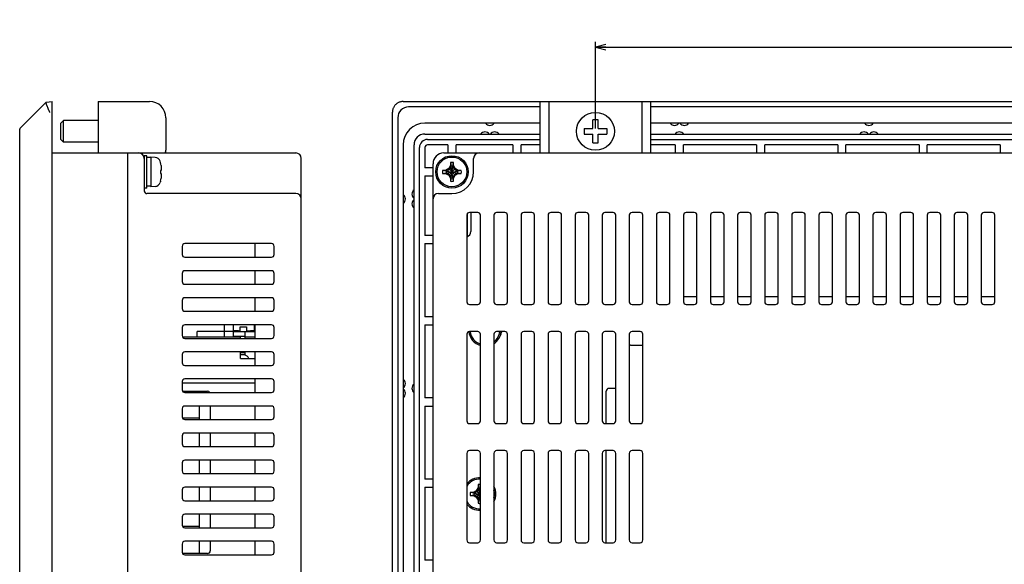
# Model space of a CAD drawing. Extents: x 0 to 833, y 0 to 480.
# Tile 8 of 22: x 448 to 630, y 273 to 373. Entities that reach past the tile are written whole.
import ezdxf
from ezdxf.enums import TextEntityAlignment as Align

# ---------------------------------------------------------------- set-up
doc = ezdxf.new("R2010")
doc.units = 0
doc.header["$LTSCALE"] = 46.255
doc.layers.get('0').update_dxf_attribs({"linetype": 'CONTINUOUS'})
doc.layers.add('AXIS', color=7, linetype='CONTINUOUS')
doc.layers.add('DIM', color=7, linetype='CONTINUOUS')
doc.styles.get("Standard").update_dxf_attribs({"font": 'txt', "width": 0.8})
doc.dimstyles.get("Standard").update_dxf_attribs({"dimtxt": 2.5, "dimasz": 2.5, "dimexe": 1.25, "dimexo": 0.625, "dimtad": 1, "dimcen": 2.5, "dimazin": 3, "dimtfac": 1, "dimtmove": 0, "dimatfit": 3})

# ---------------------------------------------------------------- blocks, each defined once
blk = doc.blocks.new('_OPEN')
at = {"color": 0, "linetype": 'BYBLOCK'}
for p, q in [((0, 0), (-1, 0.263)), ((-1, -0.263), (0, 0)), ((-1, 0), (0, 0))]:
    blk.add_line(p, q, dxfattribs=at)
blk = doc.blocks.new('*D5')
at = {"layer": 'DIM', "color": 2, "linetype": 'CONTINUOUS'}
for p, q in [((554.45, 353.07), (554.45, 369.13)), ((795.45, 353.07), (795.45, 369.13)), ((554.45, 368.13), (674.95, 368.13)), ((795.45, 368.13), (674.95, 368.13))]:
    blk.add_line(p, q, dxfattribs=at)
at = {"layer": 'DIM', "color": 2, "linetype": 'CONTINUOUS', "xscale": 1.9, "yscale": 1.9, "zscale": 1.9, "rotation": 180}
blk.add_blockref('_OPEN', (554.45, 368.13), dxfattribs=at)
at = {"layer": 'DIM', "color": 2, "linetype": 'CONTINUOUS', "xscale": 1.9, "yscale": 1.9, "zscale": 1.9}
blk.add_blockref('_OPEN', (795.45, 368.13), dxfattribs=at)
at = {"layer": 'DIM', "color": 2, "linetype": 'CONTINUOUS', "width": 0.8}
blk.add_text('241', height=4, dxfattribs=at).set_placement((674.95, 369.13), align=Align.CENTER)

msp = doc.modelspace()

# ---------------------------------------------------------------- linework, layer by layer
at = {"color": 7, "linetype": 'CONTINUOUS'}
for p, q in [((448.217, 353.159), (453.012, 357.954)), ((452.997, 357.907), (452.998, 357.926)), ((452.998, 357.883), (452.997, 357.907)), ((452.998, 357.926), (453.002, 357.94)), ((453.001, 357.855), (452.998, 357.883)), ((453.007, 357.823), (453.001, 357.855)), ((453.002, 357.94), (453.008, 357.95)), ((453.015, 357.786), (453.007, 357.823)), ((453.012, 357.954), (454.13, 358.071)), ((453.024, 357.745), (453.015, 357.786)), ((453.037, 357.701), (453.024, 357.745)), ((453.051, 357.652), (453.037, 357.701)), ((453.067, 357.599), (453.051, 357.652)), ((453.085, 357.543), (453.067, 357.599)), ((453.106, 357.484), (453.085, 357.543)), ((453.128, 357.421), (453.106, 357.484)), ((453.152, 357.356), (453.128, 357.421)), ((453.177, 357.287), (453.152, 357.356)), ((453.205, 357.216), (453.177, 357.287)), ((453.234, 357.142), (453.205, 357.216)), ((453.264, 357.066), (453.234, 357.142)), ((453.296, 356.988), (453.264, 357.066)), ((453.329, 356.907), (453.296, 356.988)), ((453.363, 356.825), (453.329, 356.907)), ((453.399, 356.742), (453.363, 356.825)), ((453.436, 356.657), (453.399, 356.742)), ((453.474, 356.57), (453.436, 356.657)), ((453.512, 356.483), (453.474, 356.57)), ((453.552, 356.395), (453.512, 356.483)), ((453.592, 356.307), (453.552, 356.395)), ((454.13, 112.071), (454.13, 358.071)), ((462.63, 358.071), (462.63, 348.571)), ((462.63, 358.071), (472.13, 358.071)), ((516.99, 356.457), (516.97, 356.333)), ((517.017, 356.58), (516.99, 356.457)), ((517.052, 356.7), (517.017, 356.58)), ((517.094, 356.818), (517.052, 356.7)), ((517.144, 356.932), (517.094, 356.818)), ((517.2, 357.043), (517.144, 356.932)), ((517.264, 357.151), (517.2, 357.043)), ((517.334, 357.254), (517.264, 357.151)), ((517.41, 357.352), (517.334, 357.254)), ((517.492, 357.446), (517.41, 357.352)), ((517.58, 357.534), (517.492, 357.446)), ((517.674, 357.616), (517.58, 357.534)), ((517.772, 357.692), (517.674, 357.616)), ((517.875, 357.762), (517.772, 357.692)), ((517.983, 357.826), (517.875, 357.762)), ((518.094, 357.882), (517.983, 357.826)), ((518.208, 357.932), (518.094, 357.882)), ((518.326, 357.974), (518.208, 357.932)), ((518.446, 358.009), (518.326, 357.974)), ((518.569, 358.036), (518.446, 358.009)), ((518.693, 358.056), (518.569, 358.036)), ((518.818, 358.068), (518.693, 358.056)), ((518.943, 358.071), (518.818, 358.068)), ((518.943, 358.071), (830.965, 358.071)), ((544.254, 357.071), (519.954, 357.071)), ((544.254, 348.571), (544.254, 358.071)), ((545.854, 358.071), (545.854, 348.571)), ((563.054, 348.571), (563.054, 358.071)), ((564.654, 348.571), (564.654, 358.071)), ((785.254, 357.071), (564.654, 357.071)), ((453.633, 356.218), (453.592, 356.307)), ((453.674, 356.128), (453.633, 356.218)), ((453.716, 356.039), (453.674, 356.128)), ((455.73, 354.071), (456.23, 354.571)), ((456.23, 350.571), (456.23, 354.571)), ((462.63, 354.571), (456.23, 354.571)), ((475.13, 355.071), (475.13, 349.071)), ((516.958, 356.208), (516.954, 356.082)), ((516.954, 114.061), (516.954, 356.082)), ((516.97, 356.333), (516.958, 356.208)), ((517.954, 355.071), (517.954, 115.071)), ((554.954, 354.671), (553.954, 354.671)), ((553.954, 353.071), (553.954, 354.671)), ((554.954, 353.071), (554.954, 354.671)), ((448.13, 117.196), (448.13, 352.947)), ((455.73, 351.071), (455.73, 354.071)), ((544.254, 354.071), (522.954, 354.071)), ((552.354, 353.071), (553.954, 353.071)), ((552.354, 353.071), (552.354, 352.071)), ((554.954, 353.071), (556.554, 353.071)), ((556.554, 353.071), (556.554, 352.071)), ((785.254, 354.071), (564.654, 354.071)), ((455.73, 351.071), (456.23, 350.571)), ((522.954, 352.071), (544.254, 352.071)), ((523.454, 351.071), (544.254, 351.071)), ((552.354, 352.071), (553.954, 352.071)), ((553.954, 350.471), (553.954, 352.071)), ((554.954, 352.071), (556.554, 352.071)), ((554.954, 350.471), (554.954, 352.071)), ((564.654, 352.071), (785.254, 352.071)), ((564.654, 351.071), (785.254, 351.071)), ((462.63, 350.571), (456.23, 350.571)), ((518.954, 350.071), (518.954, 120.071)), ((520.954, 120.071), (520.954, 350.071)), ((521.954, 120.571), (521.954, 349.571)), ((522.954, 349.571), (522.954, 345.821)), ((527.204, 350.071), (523.454, 350.071)), ((527.204, 350.071), (527.204, 348.571)), ((539.204, 350.071), (528.704, 350.071)), ((528.704, 348.571), (528.704, 350.071)), ((539.204, 350.071), (539.204, 348.571)), ((544.254, 350.071), (540.704, 350.071)), ((540.704, 348.571), (540.704, 350.071)), ((553.954, 350.471), (554.954, 350.471)), ((569.204, 350.071), (564.654, 350.071)), ((569.204, 350.071), (569.204, 348.571)), ((584.204, 350.071), (570.704, 350.071)), ((570.704, 348.571), (570.704, 350.071)), ((584.204, 350.071), (584.204, 348.571)), ((599.204, 350.071), (585.704, 350.071)), ((585.704, 348.571), (585.704, 350.071)), ((599.204, 350.071), (599.204, 348.571)), ((614.204, 350.071), (600.704, 350.071)), ((600.704, 348.571), (600.704, 350.071)), ((614.204, 350.071), (614.204, 348.571)), ((629.204, 350.071), (615.704, 350.071)), ((615.704, 348.571), (615.704, 350.071)), ((629.204, 350.071), (629.204, 348.571)), ((454.13, 348.571), (499.13, 348.571)), ((468.13, 121.571), (468.13, 348.571)), ((471.13, 348.071), (471.13, 341.571)), ((471.63, 348.071), (471.13, 348.071)), ((471.63, 342.072), (471.63, 348.071)), ((471.864, 347.718), (471.63, 347.721)), ((471.863, 347.708), (471.63, 347.69)), ((472.096, 347.718), (471.863, 347.708)), ((471.979, 347.713), (471.864, 347.718)), ((472.33, 347.721), (472.096, 347.718)), ((472.33, 347.821), (472.33, 342.322)), ((473.177, 347.747), (472.33, 347.821)), ((500.13, 122.571), (500.13, 347.571)), ((526.454, 348.571), (823.454, 348.571)), ((531.954, 345.071), (531.954, 347.571)), ((474.107, 346.821), (474.05, 347.031)), ((474.107, 346.821), (474.107, 346.799)), ((474.226, 346.239), (474.245, 346.093)), ((474.245, 346.093), (474.26, 345.951)), ((474.26, 345.518), (474.245, 345.435)), ((474.26, 345.951), (474.27, 345.812)), ((474.27, 345.598), (474.26, 345.518)), ((474.27, 345.812), (474.277, 345.676)), ((474.277, 345.676), (474.27, 345.598)), ((524.454, 345.821), (522.954, 345.821)), ((524.454, 123.571), (524.454, 346.571)), ((527.35, 345.676), (526.787, 345.351)), ((526.94, 345.211), (527.494, 345.532)), ((527.674, 346.239), (527.35, 345.676)), ((527.35, 344.467), (528.559, 345.676)), ((527.35, 345.676), (528.559, 344.467)), ((527.494, 345.532), (527.814, 346.086)), ((527.674, 346.799), (527.674, 346.239)), ((527.674, 346.799), (527.814, 346.142)), ((527.814, 346.086), (527.674, 346.239)), ((527.814, 346.086), (527.814, 346.142)), ((527.814, 344.001), (528.094, 346.142)), ((528.094, 344.001), (527.814, 346.142)), ((527.814, 344.057), (528.094, 346.086)), ((528.094, 344.057), (527.814, 346.086)), ((528.094, 346.142), (528.234, 346.799)), ((528.094, 346.086), (528.234, 346.239)), ((528.094, 346.142), (528.094, 346.086)), ((528.094, 346.086), (528.415, 345.532)), ((528.234, 346.239), (528.234, 346.799)), ((528.559, 345.676), (528.234, 346.239)), ((528.415, 345.532), (528.969, 345.211)), ((529.122, 345.351), (528.559, 345.676)), ((474.107, 345.351), (474.107, 344.791)), ((474.226, 345.351), (474.107, 345.351)), ((474.107, 344.791), (474.226, 344.791)), ((474.245, 345.435), (474.226, 345.351)), ((474.226, 344.791), (474.25, 344.679)), ((474.25, 344.091), (474.226, 343.904)), ((474.25, 344.679), (474.267, 344.571)), ((474.267, 344.279), (474.25, 344.091)), ((474.267, 344.571), (474.277, 344.467)), ((474.277, 344.467), (474.267, 344.279)), ((522.954, 344.321), (524.454, 344.321)), ((522.954, 344.321), (522.954, 333.321)), ((526.787, 345.351), (526.227, 345.351)), ((526.884, 345.211), (526.227, 345.351)), ((526.227, 344.791), (526.884, 344.931)), ((526.227, 344.791), (526.787, 344.791)), ((526.94, 345.211), (526.787, 345.351)), ((526.94, 344.931), (526.787, 344.791)), ((526.787, 344.791), (527.35, 344.467)), ((526.884, 344.931), (529.025, 345.211)), ((526.884, 345.211), (526.94, 345.211)), ((526.884, 345.211), (529.025, 344.931)), ((526.94, 344.931), (526.884, 344.931)), ((526.94, 344.931), (528.969, 345.211)), ((526.94, 345.211), (528.969, 344.931)), ((527.494, 344.611), (526.94, 344.931)), ((527.35, 344.467), (527.674, 343.904)), ((527.814, 344.057), (527.494, 344.611)), ((527.814, 344.057), (527.674, 343.904)), ((527.814, 344.001), (527.674, 343.344)), ((527.674, 343.904), (527.674, 343.344)), ((527.814, 344.001), (527.814, 344.057)), ((528.415, 344.611), (528.094, 344.057)), ((528.094, 344.057), (528.094, 344.001)), ((528.094, 344.057), (528.234, 343.904)), ((528.234, 343.344), (528.094, 344.001)), ((528.234, 343.904), (528.559, 344.467)), ((528.234, 343.344), (528.234, 343.904)), ((528.969, 344.931), (528.415, 344.611)), ((528.559, 344.467), (529.122, 344.791)), ((528.969, 345.211), (529.122, 345.351)), ((528.969, 345.211), (529.025, 345.211)), ((529.025, 344.931), (528.969, 344.931)), ((528.969, 344.931), (529.122, 344.791)), ((529.682, 345.351), (529.025, 345.211)), ((529.025, 344.931), (529.682, 344.791)), ((529.682, 345.351), (529.122, 345.351)), ((529.122, 344.791), (529.682, 344.791)), ((471.63, 342.071), (471.13, 342.071)), ((472.33, 342.421), (471.63, 342.421)), ((473.177, 342.396), (472.33, 342.321)), ((474.107, 343.321), (474.05, 343.112)), ((474.107, 343.344), (474.107, 343.321)), ((499.13, 341.071), (471.63, 341.071)), ((525.454, 341.071), (527.954, 341.071)), ((530.704, 337.071), (530.704, 321.071)), ((530.854, 333.156), (530.854, 337.428)), ((532.704, 337.571), (531.204, 337.571)), ((531.454, 337.571), (531.454, 334.071)), ((533.204, 321.071), (533.204, 337.071)), ((535.704, 337.071), (535.704, 321.071)), ((537.704, 337.571), (536.204, 337.571)), ((538.204, 321.071), (538.204, 337.071)), ((540.704, 337.071), (540.704, 321.071)), ((542.704, 337.571), (541.204, 337.571)), ((543.204, 321.071), (543.204, 337.071)), ((545.704, 337.071), (545.704, 321.071)), ((547.704, 337.571), (546.204, 337.571)), ((548.204, 321.071), (548.204, 337.071)), ((550.704, 337.071), (550.704, 321.071)), ((552.704, 337.571), (551.204, 337.571)), ((553.204, 321.071), (553.204, 337.071)), ((555.704, 337.071), (555.704, 321.071)), ((557.704, 337.571), (556.204, 337.571)), ((558.204, 321.071), (558.204, 337.071)), ((560.704, 337.071), (560.704, 321.071)), ((562.704, 337.571), (561.204, 337.571)), ((563.204, 321.071), (563.204, 337.071)), ((565.704, 337.071), (565.704, 321.071)), ((567.704, 337.571), (566.204, 337.571)), ((568.204, 321.071), (568.204, 337.071)), ((570.704, 337.071), (570.704, 321.071)), ((572.704, 337.571), (571.204, 337.571)), ((573.204, 321.071), (573.204, 337.071)), ((575.704, 337.071), (575.704, 321.071)), ((577.704, 337.571), (576.204, 337.571)), ((578.204, 321.071), (578.204, 337.071)), ((580.704, 337.071), (580.704, 321.071)), ((582.704, 337.571), (581.204, 337.571)), ((583.204, 321.071), (583.204, 337.071)), ((585.704, 337.071), (585.704, 321.071)), ((587.704, 337.571), (586.204, 337.571)), ((588.204, 321.071), (588.204, 337.071)), ((590.704, 337.071), (590.704, 321.071)), ((592.704, 337.571), (591.204, 337.571)), ((593.204, 321.071), (593.204, 337.071)), ((595.704, 337.071), (595.704, 321.071)), ((597.704, 337.571), (596.204, 337.571)), ((598.204, 321.071), (598.204, 337.071)), ((600.704, 337.071), (600.704, 321.071)), ((602.704, 337.571), (601.204, 337.571)), ((603.204, 321.071), (603.204, 337.071)), ((605.704, 337.071), (605.704, 321.071)), ((607.704, 337.571), (606.204, 337.571)), ((608.204, 321.071), (608.204, 337.071)), ((610.704, 337.071), (610.704, 321.071)), ((612.704, 337.571), (611.204, 337.571)), ((613.204, 321.071), (613.204, 337.071)), ((615.704, 337.071), (615.704, 321.071)), ((617.704, 337.571), (616.204, 337.571)), ((618.204, 321.071), (618.204, 337.071)), ((620.704, 337.071), (620.704, 321.071)), ((622.704, 337.571), (621.204, 337.571)), ((623.204, 321.071), (623.204, 337.071)), ((625.704, 337.071), (625.704, 321.071)), ((627.704, 337.571), (626.204, 337.571)), ((628.204, 321.071), (628.204, 337.071)), ((524.454, 333.321), (522.954, 333.321)), ((478.13, 331.321), (478.13, 329.821)), ((494.63, 331.821), (478.63, 331.821)), ((491.63, 329.321), (491.63, 331.821)), ((495.13, 329.821), (495.13, 331.321)), ((522.954, 331.821), (524.454, 331.821)), ((522.954, 331.821), (522.954, 318.321)), ((478.63, 329.321), (494.63, 329.321)), ((478.13, 326.321), (478.13, 324.821)), ((494.63, 326.821), (478.63, 326.821)), ((491.63, 324.321), (491.63, 326.821)), ((495.13, 324.821), (495.13, 326.321)), ((478.63, 324.321), (494.63, 324.321)), ((478.13, 321.321), (478.13, 319.821)), ((494.63, 321.821), (478.63, 321.821)), ((491.63, 319.321), (491.63, 321.821)), ((495.13, 319.821), (495.13, 321.321)), ((531.204, 320.571), (532.704, 320.571)), ((536.204, 320.571), (537.704, 320.571)), ((541.204, 320.571), (542.704, 320.571)), ((546.204, 320.571), (547.704, 320.571)), ((551.204, 320.571), (552.704, 320.571)), ((556.204, 320.571), (557.704, 320.571)), ((561.204, 320.571), (562.704, 320.571)), ((566.204, 320.571), (567.704, 320.571)), ((571.204, 320.571), (572.704, 320.571)), ((576.204, 320.571), (577.704, 320.571)), ((581.204, 320.571), (582.704, 320.571)), ((586.204, 320.571), (587.704, 320.571)), ((591.204, 320.571), (592.704, 320.571)), ((596.204, 320.571), (597.704, 320.571)), ((601.204, 320.571), (602.704, 320.571)), ((606.204, 320.571), (607.704, 320.571)), ((611.204, 320.571), (612.704, 320.571)), ((616.204, 320.571), (617.704, 320.571)), ((621.204, 320.571), (622.704, 320.571)), ((626.204, 320.571), (627.704, 320.571)), ((478.63, 319.321), (494.63, 319.321)), ((524.454, 318.321), (522.954, 318.321)), ((494.63, 316.821), (478.63, 316.821)), ((485.93, 314.571), (485.93, 316.821)), ((487.53, 316.821), (487.53, 314.571)), ((488.83, 316.471), (490.03, 316.471)), ((488.83, 315.571), (488.83, 316.471)), ((490.03, 316.471), (490.03, 315.571)), ((491.43, 316.821), (491.43, 315.571)), ((491.63, 314.321), (491.63, 316.821)), ((522.954, 316.821), (524.454, 316.821)), ((522.954, 316.821), (522.954, 303.321)), ((478.13, 316.321), (478.13, 314.821)), ((478.197, 314.571), (488.93, 314.571)), ((480.93, 314.571), (480.93, 315.571)), ((487.53, 315.571), (485.93, 315.571)), ((487.53, 315.771), (488.48, 315.771)), ((487.56, 315.571), (487.61, 315.621)), ((488.83, 315.621), (487.61, 315.621)), ((488.48, 315.771), (488.58, 315.621)), ((488.93, 314.321), (488.93, 314.571)), ((489.73, 315.571), (491.63, 315.571)), ((489.73, 314.743), (489.73, 314.321)), ((489.73, 314.571), (491.63, 314.571)), ((491.08, 315.621), (490.03, 315.621)), ((490.68, 315.621), (490.78, 315.771)), ((490.78, 315.771), (491.43, 315.771)), ((491.08, 315.621), (491.08, 315.571)), ((491.43, 315.621), (491.38, 315.621)), ((491.38, 315.571), (491.38, 315.621)), ((495.13, 314.821), (495.13, 316.321)), ((530.704, 315.071), (530.704, 299.071)), ((532.704, 315.571), (531.204, 315.571)), ((533.204, 299.071), (533.204, 315.071)), ((535.704, 315.071), (535.704, 299.071)), ((537.704, 315.571), (536.204, 315.571)), ((538.204, 299.071), (538.204, 315.071)), ((540.704, 315.071), (540.704, 299.071)), ((542.704, 315.571), (541.204, 315.571)), ((543.204, 299.071), (543.204, 315.071)), ((545.704, 315.071), (545.704, 299.071)), ((547.704, 315.571), (546.204, 315.571)), ((548.204, 299.071), (548.204, 315.071)), ((550.704, 315.071), (550.704, 299.071)), ((552.704, 315.571), (551.204, 315.571)), ((553.204, 299.071), (553.204, 315.071)), ((555.704, 315.071), (555.704, 299.071)), ((557.704, 315.571), (556.204, 315.571)), ((558.204, 299.071), (558.204, 315.071)), ((560.704, 315.071), (560.704, 299.071)), ((562.704, 315.571), (561.204, 315.571)), ((563.204, 299.071), (563.204, 315.071)), ((478.63, 314.321), (494.63, 314.321)), ((560.954, 313.071), (563.204, 313.071)), ((478.13, 311.321), (478.13, 309.821)), ((494.63, 311.821), (478.63, 311.821)), ((488.93, 310.571), (488.93, 311.821)), ((488.93, 311.694), (489.73, 311.694)), ((489.577, 311.247), (488.93, 311.304)), ((489.73, 311.821), (489.73, 311.218)), ((491.63, 309.321), (491.63, 311.821)), ((495.13, 309.821), (495.13, 311.321)), ((478.63, 309.321), (494.63, 309.321)), ((488.93, 310.571), (491.63, 310.571)), ((478.13, 306.321), (478.13, 304.821)), ((478.13, 306.107), (491.63, 306.107)), ((494.63, 306.821), (478.63, 306.821)), ((491.63, 304.321), (491.63, 306.821)), ((495.13, 304.821), (495.13, 306.321)), ((478.197, 304.571), (482.83, 304.571)), ((478.63, 304.321), (494.63, 304.321)), ((481.33, 304.321), (481.33, 304.571)), ((556.454, 298.571), (556.454, 304.571)), ((558.204, 305.071), (556.954, 305.071)), ((524.454, 303.321), (522.954, 303.321)), ((478.13, 301.321), (478.13, 299.821)), ((494.63, 301.821), (478.63, 301.821)), ((481.33, 299.321), (481.33, 301.821)), ((483.33, 301.821), (483.33, 299.321)), ((491.63, 299.321), (491.63, 301.821)), ((495.13, 299.821), (495.13, 301.321)), ((522.954, 301.821), (524.454, 301.821)), ((522.954, 301.821), (522.954, 288.321)), ((481.33, 299.571), (478.197, 299.571)), ((478.63, 299.321), (494.63, 299.321)), ((531.204, 298.571), (532.704, 298.571)), ((536.204, 298.571), (537.704, 298.571)), ((541.204, 298.571), (542.704, 298.571)), ((546.204, 298.571), (547.704, 298.571)), ((551.204, 298.571), (552.704, 298.571)), ((556.204, 298.571), (557.704, 298.571)), ((561.204, 298.571), (562.704, 298.571)), ((494.63, 296.821), (478.63, 296.821)), ((481.33, 294.321), (481.33, 296.821)), ((483.33, 296.821), (483.33, 294.321)), ((491.63, 294.321), (491.63, 296.821)), ((478.13, 296.321), (478.13, 294.821)), ((495.13, 294.821), (495.13, 296.321)), ((478.63, 294.321), (494.63, 294.321)), ((530.704, 293.071), (530.704, 277.071)), ((532.704, 293.571), (531.204, 293.571)), ((533.204, 277.071), (533.204, 293.071)), ((535.704, 293.071), (535.704, 277.071)), ((537.704, 293.571), (536.204, 293.571)), ((538.204, 277.071), (538.204, 293.071)), ((540.704, 293.071), (540.704, 277.071)), ((542.704, 293.571), (541.204, 293.571)), ((543.204, 277.071), (543.204, 293.071)), ((545.704, 293.071), (545.704, 277.071)), ((547.704, 293.571), (546.204, 293.571)), ((548.204, 277.071), (548.204, 293.071)), ((550.704, 293.071), (550.704, 277.071)), ((552.704, 293.571), (551.204, 293.571)), ((553.204, 277.071), (553.204, 293.071)), ((555.704, 293.071), (555.704, 277.071)), ((557.704, 293.571), (556.204, 293.571)), ((556.454, 276.571), (556.454, 293.571)), ((558.204, 277.071), (558.204, 293.071)), ((560.704, 293.071), (560.704, 277.071)), ((562.704, 293.571), (561.204, 293.571)), ((563.204, 277.071), (563.204, 293.071)), ((478.13, 291.321), (478.13, 289.821)), ((494.63, 291.821), (478.63, 291.821)), ((481.33, 289.321), (481.33, 291.821)), ((483.33, 291.821), (483.33, 289.321)), ((491.63, 289.321), (491.63, 291.821)), ((495.13, 289.821), (495.13, 291.321)), ((478.63, 289.321), (494.63, 289.321)), ((524.454, 288.321), (522.954, 288.321)), ((532.774, 287.299), (532.774, 286.739)), ((532.774, 287.299), (532.914, 286.642)), ((478.13, 286.321), (478.13, 284.821)), ((494.63, 286.821), (478.63, 286.821)), ((481.33, 284.321), (481.33, 286.821)), ((483.33, 286.821), (483.33, 284.321)), ((491.63, 284.321), (491.63, 286.821)), ((495.13, 284.821), (495.13, 286.321)), ((522.954, 286.821), (524.454, 286.821)), ((522.954, 286.821), (522.954, 273.321)), ((531.887, 285.851), (531.327, 285.851)), ((531.984, 285.711), (531.327, 285.851)), ((532.45, 286.176), (531.887, 285.851)), ((532.04, 285.711), (531.887, 285.851)), ((531.984, 285.711), (532.04, 285.711)), ((531.984, 285.711), (533.204, 285.552)), ((531.984, 285.431), (533.204, 285.591)), ((532.04, 285.711), (532.594, 286.032)), ((532.04, 285.711), (533.204, 285.551)), ((532.04, 285.431), (533.204, 285.592)), ((532.774, 286.739), (532.45, 286.176)), ((532.45, 286.176), (533.204, 285.421)), ((532.45, 284.967), (533.204, 285.721)), ((532.594, 286.032), (532.914, 286.586)), ((532.914, 286.586), (532.774, 286.739)), ((532.914, 286.586), (532.914, 286.642)), ((532.914, 284.501), (533.194, 286.642)), ((533.194, 284.501), (532.914, 286.642)), ((532.914, 284.557), (533.194, 286.586)), ((533.194, 284.557), (532.914, 286.586)), ((533.194, 286.642), (533.204, 286.689)), ((533.194, 286.642), (533.194, 286.586)), ((533.194, 286.586), (533.204, 286.597)), ((533.194, 286.586), (533.204, 286.569)), ((478.63, 284.321), (494.63, 284.321)), ((531.327, 285.291), (531.984, 285.431)), ((531.327, 285.291), (531.887, 285.291)), ((532.04, 285.431), (531.887, 285.291)), ((531.887, 285.291), (532.45, 284.967)), ((532.04, 285.431), (531.984, 285.431)), ((532.594, 285.111), (532.04, 285.431)), ((532.45, 284.967), (532.774, 284.404)), ((532.914, 284.557), (532.594, 285.111)), ((532.914, 284.557), (532.774, 284.404)), ((532.914, 284.501), (532.774, 283.844)), ((532.774, 284.404), (532.774, 283.844)), ((532.914, 284.501), (532.914, 284.557)), ((533.204, 284.574), (533.194, 284.557)), ((533.194, 284.557), (533.204, 284.546)), ((533.194, 284.557), (533.194, 284.501)), ((533.204, 284.454), (533.194, 284.501)), ((478.13, 281.321), (478.13, 279.821)), ((494.63, 281.821), (478.63, 281.821)), ((481.33, 279.321), (481.33, 281.821)), ((483.33, 281.821), (483.33, 279.321)), ((491.63, 279.321), (491.63, 281.821)), ((495.13, 279.821), (495.13, 281.321)), ((481.33, 279.571), (478.197, 279.571)), ((478.63, 279.321), (494.63, 279.321)), ((494.63, 276.821), (478.63, 276.821)), ((481.33, 274.571), (481.33, 276.821)), ((483.33, 276.821), (483.33, 275.071)), ((491.63, 274.321), (491.63, 276.821)), ((531.204, 276.571), (532.704, 276.571)), ((536.204, 276.571), (537.704, 276.571)), ((541.204, 276.571), (542.704, 276.571)), ((546.204, 276.571), (547.704, 276.571)), ((551.204, 276.571), (552.704, 276.571)), ((556.204, 276.571), (557.704, 276.571)), ((561.204, 276.571), (562.704, 276.571)), ((478.13, 276.321), (478.13, 274.821)), ((482.83, 274.571), (478.197, 274.571)), ((495.13, 274.821), (495.13, 276.321)), ((478.63, 274.321), (494.63, 274.321)), ((524.454, 273.321), (522.954, 273.321))]:
    msp.add_line(p, q, dxfattribs=at)
for centre, radius in [((554.454, 352.571), 3.5), ((527.954, 345.071), 3), ((527.954, 345.071), 2.75)]:
    msp.add_circle(centre, radius, dxfattribs=at)
for centre, radius, start, end in [((472.13, 355.071), 3, 0, 90), ((519.954, 355.071), 2, 90, 180), ((448.43, 352.947), 0.3, 134.99999, 179.99999), ((522.954, 350.071), 4, 90, 180), ((534.954, 354.671), 1, 216.8699, 323.1301), ((569.054, 354.671), 1, 216.8699, 323.1301), ((570.854, 354.671), 1, 216.8699, 323.1301), ((604.954, 354.671), 1, 216.8699, 323.1301), ((522.954, 350.071), 2, 90, 180), ((523.454, 349.571), 1.5, 90, 180), ((534.054, 351.471), 1, 36.8699, 143.1301), ((535.854, 351.471), 1, 36.8699, 143.1301), ((569.954, 351.471), 1, 36.8699, 143.1301), ((604.054, 351.471), 1, 36.8699, 143.1301), ((605.854, 351.471), 1, 36.8699, 143.1301), ((523.454, 349.571), 0.5, 90, 180), ((470.13, 347.571), 1, 0, 90), ((473.09, 346.751), 1, 16.25703, 85), ((474.13, 349.071), 1, 329.80878, 360), ((499.13, 347.571), 1, 0, 90), ((526.454, 346.571), 2, 90, 180), ((532.954, 347.571), 1, 90, 180), ((467.33, 345.071), 6.994, 9.60837, 14.29869), ((527.954, 345.071), 1.75, 80.7931, 99.2069), ((527.954, 345.07), 1.082, 82.56227, 97.43773), ((467.33, 345.071), 6.994, 345.70131, 350.39163), ((527.954, 345.071), 1.75, 170.7931, 189.2069), ((527.956, 345.071), 1.082, 172.56227, 187.43773), ((527.954, 345.073), 1.082, 262.56227, 277.43773), ((527.954, 345.071), 4, 270, 360), ((527.953, 345.071), 1.082, 352.56227, 7.43773), ((527.954, 345.071), 1.75, 350.7931, 9.2069), ((473.09, 343.392), 1, 275, 343.74297), ((527.954, 345.071), 1.75, 260.7931, 279.2069), ((471.63, 341.571), 0.5, 179.99998, 270.00002), ((499.13, 340.071), 1, 0, 90), ((518.354, 340.071), 1, 306.8699, 53.1301), ((521.554, 340.971), 1, 126.8699, 233.1301), ((525.454, 340.071), 1, 90, 180), ((521.554, 339.171), 1, 126.8699, 233.1301), ((531.204, 337.071), 0.5, 90, 180), ((532.704, 337.071), 0.5, 0, 90), ((536.204, 337.071), 0.5, 90, 180), ((537.704, 337.071), 0.5, 0, 90), ((541.204, 337.071), 0.5, 90, 180), ((542.704, 337.071), 0.5, 0, 90), ((546.204, 337.071), 0.5, 90, 180), ((547.704, 337.071), 0.5, 0, 90), ((551.204, 337.071), 0.5, 90, 180), ((552.704, 337.071), 0.5, 0, 90), ((556.204, 337.071), 0.5, 90, 180), ((557.704, 337.071), 0.5, 0, 90), ((561.204, 337.071), 0.5, 90, 180), ((562.704, 337.071), 0.5, 0, 90), ((566.204, 337.071), 0.5, 90, 180), ((567.704, 337.071), 0.5, 0, 90), ((571.204, 337.071), 0.5, 90, 180), ((572.704, 337.071), 0.5, 0, 90), ((576.204, 337.071), 0.5, 90, 180), ((577.704, 337.071), 0.5, 0, 90), ((581.204, 337.071), 0.5, 90, 180), ((582.704, 337.071), 0.5, 0, 90), ((586.204, 337.071), 0.5, 90, 180), ((587.704, 337.071), 0.5, 0, 90), ((591.204, 337.071), 0.5, 90, 180), ((592.704, 337.071), 0.5, 0, 90), ((596.204, 337.071), 0.5, 90, 180), ((597.704, 337.071), 0.5, 0, 90), ((601.204, 337.071), 0.5, 90, 180), ((602.704, 337.071), 0.5, 0, 90), ((606.204, 337.071), 0.5, 90, 180), ((607.704, 337.071), 0.5, 0, 90), ((611.204, 337.071), 0.5, 90, 180), ((612.704, 337.071), 0.5, 0, 90), ((616.204, 337.071), 0.5, 90, 180), ((617.704, 337.071), 0.5, 0, 90), ((621.204, 337.071), 0.5, 90, 180), ((622.704, 337.071), 0.5, 0, 90), ((626.204, 337.071), 0.5, 90, 180), ((627.704, 337.071), 0.5, 0, 90), ((530.454, 334.071), 1, 284.48727, 360), ((478.63, 331.321), 0.5, 90, 180), ((494.63, 331.321), 0.5, 0, 90), ((478.63, 329.821), 0.5, 180, 270), ((494.63, 329.821), 0.5, 270, 360), ((478.63, 326.321), 0.5, 90, 180), ((494.63, 326.321), 0.5, 0, 90), ((478.63, 324.821), 0.5, 180, 270), ((494.63, 324.821), 0.5, 270, 360), ((478.63, 321.321), 0.5, 90, 180), ((494.63, 321.321), 0.5, 0, 90), ((531.204, 321.071), 0.5, 180, 270), ((532.704, 321.071), 0.5, 270, 360), ((536.204, 321.071), 0.5, 180, 270), ((537.704, 321.071), 0.5, 270, 360), ((541.204, 321.071), 0.5, 180, 270), ((542.704, 321.071), 0.5, 270, 360), ((546.204, 321.071), 0.5, 180, 270), ((547.704, 321.071), 0.5, 270, 360), ((551.204, 321.071), 0.5, 180, 270), ((552.704, 321.071), 0.5, 270, 360), ((556.204, 321.071), 0.5, 180, 270), ((557.704, 321.071), 0.5, 270, 360), ((561.204, 321.071), 0.5, 180, 270), ((562.704, 321.071), 0.5, 270, 360), ((566.204, 321.071), 0.5, 180, 270), ((567.704, 321.071), 0.5, 270, 360), ((571.204, 321.071), 0.5, 180, 270), ((572.704, 321.071), 0.5, 270, 360), ((576.204, 321.071), 0.5, 180, 270), ((577.704, 321.071), 0.5, 270, 360), ((581.204, 321.071), 0.5, 180, 270), ((582.704, 321.071), 0.5, 270, 360), ((586.204, 321.071), 0.5, 180, 270), ((587.704, 321.071), 0.5, 270, 360), ((591.204, 321.071), 0.5, 180, 270), ((592.704, 321.071), 0.5, 270, 360), ((596.204, 321.071), 0.5, 180, 270), ((597.704, 321.071), 0.5, 270, 360), ((601.204, 321.071), 0.5, 180, 270), ((602.704, 321.071), 0.5, 270, 360), ((606.204, 321.071), 0.5, 180, 270), ((607.704, 321.071), 0.5, 270, 360), ((611.204, 321.071), 0.5, 180, 270), ((612.704, 321.071), 0.5, 270, 360), ((616.204, 321.071), 0.5, 180, 270), ((617.704, 321.071), 0.5, 270, 360), ((621.204, 321.071), 0.5, 180, 270), ((622.704, 321.071), 0.5, 270, 360), ((626.204, 321.071), 0.5, 180, 270), ((627.704, 321.071), 0.5, 270, 360), ((478.63, 319.821), 0.5, 180, 270), ((494.63, 319.821), 0.5, 270, 360), ((478.63, 316.321), 0.5, 90, 180), ((494.63, 316.321), 0.5, 0, 90), ((478.63, 314.821), 0.5, 180, 270), ((494.63, 314.821), 0.5, 270, 360), ((531.204, 315.071), 0.5, 90, 180), ((534.054, 315.871), 3, 186.07209, 253.4941), ((534.054, 315.871), 2.75, 186.28145, 251.94519), ((532.704, 315.071), 0.5, 0, 90), ((536.204, 315.071), 0.5, 90, 180), ((534.054, 315.871), 2.75, 306.94155, 353.71909), ((534.054, 315.871), 3, 303.46791, 354.23971), ((537.704, 315.071), 0.5, 0, 90), ((541.204, 315.071), 0.5, 90, 180), ((542.704, 315.071), 0.5, 0, 90), ((546.204, 315.071), 0.5, 90, 180), ((547.704, 315.071), 0.5, 0, 90), ((551.204, 315.071), 0.5, 90, 180), ((552.704, 315.071), 0.5, 0, 90), ((556.204, 315.071), 0.5, 90, 180), ((557.704, 315.071), 0.5, 0, 90), ((561.204, 315.071), 0.5, 90, 180), ((562.704, 315.071), 0.5, 0, 90), ((560.954, 312.071), 1, 90, 104.48727), ((478.63, 311.321), 0.5, 90, 180), ((489.49, 310.251), 1, 18.75578, 85), ((494.63, 311.321), 0.5, 0, 90), ((478.63, 309.821), 0.5, 180, 270), ((494.63, 309.821), 0.5, 270, 360), ((478.63, 306.321), 0.5, 90, 180), ((494.63, 306.321), 0.5, 0, 90), ((518.354, 305.971), 1, 306.8699, 53.1301), ((521.554, 305.071), 1, 126.8699, 233.1301), ((478.63, 304.821), 0.5, 180, 270), ((482.83, 304.071), 0.5, 30, 90), ((494.63, 304.821), 0.5, 270, 360), ((518.354, 304.171), 1, 306.8699, 53.1301), ((556.954, 304.571), 0.5, 90, 180), ((478.63, 301.321), 0.5, 90, 180), ((494.63, 301.321), 0.5, 0, 90), ((478.63, 299.821), 0.5, 180, 270), ((494.63, 299.821), 0.5, 270, 360), ((531.204, 299.071), 0.5, 180, 270), ((532.704, 299.071), 0.5, 270, 360), ((536.204, 299.071), 0.5, 180, 270), ((537.704, 299.071), 0.5, 270, 360), ((541.204, 299.071), 0.5, 180, 270), ((542.704, 299.071), 0.5, 270, 360), ((546.204, 299.071), 0.5, 180, 270), ((547.704, 299.071), 0.5, 270, 360), ((551.204, 299.071), 0.5, 180, 270), ((552.704, 299.071), 0.5, 270, 360), ((556.204, 299.071), 0.5, 180, 270), ((557.704, 299.071), 0.5, 270, 360), ((561.204, 299.071), 0.5, 180, 270), ((562.704, 299.071), 0.5, 270, 360), ((478.63, 296.321), 0.5, 90, 180), ((494.63, 296.321), 0.5, 0, 90), ((478.63, 294.821), 0.5, 180, 270), ((494.63, 294.821), 0.5, 270, 360), ((531.204, 293.071), 0.5, 90, 180), ((532.704, 293.071), 0.5, 0, 90), ((536.204, 293.071), 0.5, 90, 180), ((537.704, 293.071), 0.5, 0, 90), ((541.204, 293.071), 0.5, 90, 180), ((542.704, 293.071), 0.5, 0, 90), ((546.204, 293.071), 0.5, 90, 180), ((547.704, 293.071), 0.5, 0, 90), ((551.204, 293.071), 0.5, 90, 180), ((552.704, 293.071), 0.5, 0, 90), ((556.204, 293.071), 0.5, 90, 180), ((557.704, 293.071), 0.5, 0, 90), ((561.204, 293.071), 0.5, 90, 180), ((562.704, 293.071), 0.5, 0, 90), ((478.63, 291.321), 0.5, 90, 180), ((494.63, 291.321), 0.5, 0, 90), ((478.63, 289.821), 0.5, 180, 270), ((494.63, 289.821), 0.5, 270, 360), ((533.054, 285.571), 3, 87.1296, 141.7707), ((533.054, 285.571), 2.75, 86.86898, 148.95978), ((533.054, 285.571), 1.75, 85.08128, 99.2069), ((478.63, 286.321), 0.5, 90, 180), ((494.63, 286.321), 0.5, 0, 90), ((533.054, 285.571), 1.75, 170.7931, 189.2069), ((533.056, 285.571), 1.082, 172.56227, 187.43773), ((533.054, 285.57), 1.082, 82.56227, 97.43773), ((533.054, 285.571), 3, 332.26304, 27.74239), ((533.054, 285.571), 2.75, 344.94448, 15.06495), ((478.63, 284.821), 0.5, 180, 270), ((494.63, 284.821), 0.5, 270, 360), ((533.054, 285.571), 2.75, 211.04143, 273.13085), ((533.054, 285.571), 3, 218.2317, 272.87051), ((533.054, 285.571), 1.75, 260.7931, 274.91863), ((533.054, 285.573), 1.082, 262.56227, 277.43773), ((478.63, 281.321), 0.5, 90, 180), ((494.63, 281.321), 0.5, 0, 90), ((478.63, 279.821), 0.5, 180, 270), ((494.63, 279.821), 0.5, 270, 360), ((478.63, 276.321), 0.5, 90, 180), ((494.63, 276.321), 0.5, 0, 90), ((531.204, 277.071), 0.5, 180, 270), ((532.704, 277.071), 0.5, 270, 360), ((536.204, 277.071), 0.5, 180, 270), ((537.704, 277.071), 0.5, 270, 360), ((541.204, 277.071), 0.5, 180, 270), ((542.704, 277.071), 0.5, 270, 360), ((546.204, 277.071), 0.5, 180, 270), ((547.704, 277.071), 0.5, 270, 360), ((551.204, 277.071), 0.5, 180, 270), ((552.704, 277.071), 0.5, 270, 360), ((556.204, 277.071), 0.5, 180, 270), ((557.704, 277.071), 0.5, 270, 360), ((561.204, 277.071), 0.5, 180, 270), ((562.704, 277.071), 0.5, 270, 360), ((478.63, 274.821), 0.5, 180, 270), ((482.83, 275.071), 0.5, 270, 360), ((494.63, 274.821), 0.5, 270, 360)]:
    msp.add_arc(centre, radius, start, end, dxfattribs=at)
at = {"layer": 'AXIS', "color": 7, "linetype": 'CONTINUOUS'}
for p, q in [((570.704, 322.071), (573.204, 322.071)), ((575.704, 322.071), (578.204, 322.071)), ((580.704, 322.071), (583.204, 322.071)), ((585.704, 322.071), (588.204, 322.071)), ((590.704, 322.071), (593.204, 322.071)), ((595.704, 322.071), (598.204, 322.071)), ((600.704, 322.071), (603.204, 322.071)), ((605.704, 322.071), (608.204, 322.071)), ((610.704, 322.071), (613.204, 322.071)), ((615.704, 322.071), (618.204, 322.071)), ((620.704, 322.071), (623.204, 322.071)), ((625.704, 322.071), (628.204, 322.071)), ((485.93, 315.571), (480.93, 315.571)), ((487.53, 315.571), (489.73, 315.571)), ((487.53, 314.743), (489.73, 314.743)), ((489.73, 315.571), (489.73, 314.743))]:
    msp.add_line(p, q, dxfattribs=at)
msp.add_arc((535.454, 315.871), 1.75, 323.35443, 350.12751, dxfattribs=at)

# ---------------------------------------------------------------- dimensions: what is measured, and where the dimension line sits
at = {"layer": 'DIM', "color": 2, "linetype": 'CONTINUOUS'}
dim = msp.add_linear_dim(base=(795.454, 368.125), p1=(554.454, 352.571), p2=(795.454, 352.571), dimstyle='Standard', dxfattribs=at)
dim.commit()
dim.dimension.update_dxf_attribs({"geometry": '*D5', "text_midpoint": (674.554, 368.125), "dimtype": 128})

doc.saveas('drawing.dxf')
